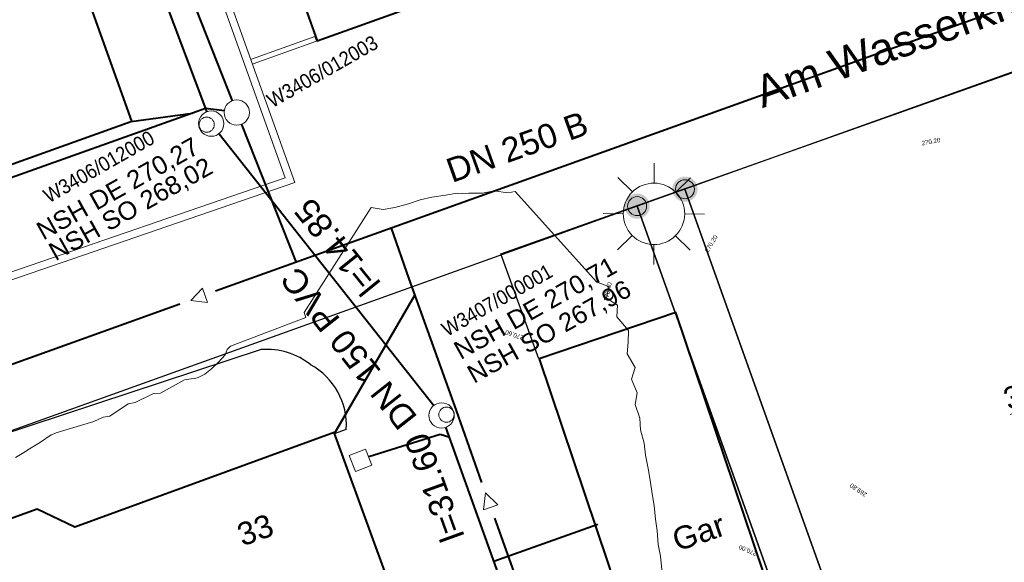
# Model space of a CAD drawing. Header units: millimetres. Extents: x 3402416 to 3403134, y 5267375 to 5268119.
# Tile 165 of 256: x 3402696 to 3402735, y 5267713 to 5267734. Entities that reach past the tile are written whole.
import ezdxf

# ---------------------------------------------------------------- set-up
doc = ezdxf.new("R2010")
doc.units = ezdxf.units.MM
doc.header["$MEASUREMENT"] = 0
doc.linetypes.add('100.5', pattern=[5.5, 3.9, -1.6])
for name, color, linetype, lineweight, true_color in [('ALKIS_Flurstuecksgrenze', 7, 'Continuous', 0, 0xffff80), ('ALKIS_Flurstuecksnummer', 7, 'Continuous', 0, 0xffff80), ('ALKIS_Gebaeude', 7, 'Continuous', 0, 0xcccccc), ('ALKIS_Grenzpunkte_abgemarkt', 7, 'Continuous', 0, 0xffff80), ('ALKIS_Grenzpunkte_endgueltig', 7, 'Continuous', 0, 0x73d156), ('ALKIS_Wege_Fbr_Straßennamen', 7, 'Continuous', 0, 0xcccccc), ('BetaPlan_RW_KW_Schachtnummer', 7, 'Continuous', 0, 0x0072ff), ('BetaPlan_SW_KW_Schachtnummer', 7, 'Continuous', 0, 0xa85100)]:
    doc.layers.add(name, color=color, linetype=linetype, lineweight=lineweight, true_color=true_color)
for name, color, linetype, lineweight in [('ALKIS_Hausnr_Gebaeudenutzung', 255, 'Continuous', 0), ('IVK_Fahrbahnrand', 7, 'Continuous', 0), ('IVK_Mauer', 7, 'Continuous', 0), ('IVK_NSH_Modell Umring Freiborderhoehung', 1, 'Continuous', 0), ('IVK_NSH_Modell Umring Werksareal', 7, 'Continuous', 0), ('IVK_Rahmen Stempel', 7, 'Continuous', 0), ('IVK_RW DN', 90, 'Continuous', 0), ('IVK_RW Fliessrichtungspfeil', 90, 'Continuous', 0), ('IVK_RW Kanal', 90, 'Continuous', 0), ('IVK_RW Schacht', 90, 'Continuous', 0), ('IVK_Strassenbeleuchtung', 7, 'Continuous', 0), ('IVK_SW DN', 20, 'Continuous', 0), ('IVK_SW Kanal', 20, 'Continuous', 0), ('IVK_SW Schacht', 20, 'Continuous', 0), ('IVK_SW Schachtanschrieb-Hoehen_NSH', 20, 'Continuous', 0), ('LGL_NSH_Beschriftung_Hoehenlinien_2015', 7, 'Continuous', 0), ('LGL_NSH_Zwischenhoehenlinie_2015', 7, 'Continuous', 0)]:
    doc.layers.add(name, color=color, linetype=linetype, lineweight=lineweight)
doc.styles.add('Arial', font='arial.ttf')
doc.styles.add('Gebaeudefunktion (nur BW)', font='arial.ttf')
doc.styles.add('Name-Bauwerken u. Einrichtungen-F10', font='arial.ttf')
doc.styles.get("Standard").update_dxf_attribs({"font": 'txt.shx'})
doc.styles.add('Style-@Arial Unicode MS', font='ARIALUNI.TTF')
doc.styles.add('Style-arial', font='arial.ttf')
doc.styles.add('Textart 0', font='arial.ttf')

# ---------------------------------------------------------------- blocks, each defined once
blk = doc.blocks.new('LAMPE0')
at = {"color": 0, "linetype": 'ByBlock', "lineweight": -2}
for p, q in [((1e-05, 0.00267), (2e-05, 0.00445)), ((-0.0019, 0.00192), (-0.00317, 0.0032)), ((0.00192, 0.0019), (0.0032, 0.00317)), ((-0.00267, 1e-05), (-0.00445, 2e-05)), ((0.00267, -1e-05), (0.00445, -2e-05)), ((-0.00192, -0.0019), (-0.0032, -0.00317)), ((0.0019, -0.00192), (0.00317, -0.0032)), ((-1e-05, -0.00267), (-2e-05, -0.00445))]:
    blk.add_line(p, q, dxfattribs=at)
for start, end in [(44.74282500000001, 134.742825), (134.742825, 224.742825), (314.742825, 44.74282500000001), (224.742825, 314.742825)]:
    blk.add_arc((0, 0), 0.0027, start, end, dxfattribs=at)
blk = doc.blocks.new('VA03A')
at = {"linetype": 'Continuous', "lineweight": 13}
h = blk.add_hatch(color=7, dxfattribs=at)
edge = h.paths.add_edge_path(flags=0)
edge.add_arc((0, 0), 0.05, 0, 360)
blk = doc.blocks.new('Grenzpunkt mit Abmarkung')
at = {"color": 0}
blk.add_circle((0, 0), 0.05, dxfattribs=at)
blk = doc.blocks.new('FLIESS')
at = {"layer": 'IVK_RW Fliessrichtungspfeil', "color": 7, "linetype": 'Continuous', "lineweight": 13}
for p, q in [((-0.002001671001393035, -0.002002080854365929), (-0.002002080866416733, 0.002001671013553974)), ((-0.002002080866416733, 0.002001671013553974), (0.002001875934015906, 2.049446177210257e-07)), ((0.002001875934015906, 2.049446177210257e-07), (-0.002001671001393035, -0.002002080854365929))]:
    blk.add_line(p, q, dxfattribs=at)
blk = doc.blocks.new('STEIN')
at = {"color": 0, "linetype": 'ByBlock', "lineweight": -2}
for start, end in [(90, 180), (0, 90), (180, 270), (270, 0)]:
    blk.add_arc((0, 0), 0.00501, start, end, dxfattribs=at)

msp = doc.modelspace()

# ---------------------------------------------------------------- linework, layer by layer
at = {"layer": 'ALKIS_Flurstuecksgrenze', "color": 7, "linetype": 'Continuous', "lineweight": 30, "flags": 128}
for points in [[(3402720.655, 5267726.844), (3402731.450000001, 5267696.62), (3402732.140000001, 5267694.7), (3402736.422, 5267697.291), (3402756.379000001, 5267667.929), (3402758.05, 5267669.03), (3402743.475000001, 5267690.468), (3402751.778, 5267696.562), (3402759.821, 5267702.455), (3402768.005, 5267708.438), (3402776.039, 5267714.331), (3402784.263, 5267720.354), (3402777.470000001, 5267729.388), (3402768.305000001, 5267723.175), (3402759.402, 5267717.111), (3402750.348000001, 5267710.968), (3402732.73, 5267698.992), (3402722.546000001, 5267727.514)], [(3402720.655, 5267726.844), (3402686.160000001, 5267714.458), (3402696.925, 5267684.324), (3402721.876000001, 5267693.208), (3402731.450000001, 5267696.62)]]:
    msp.add_lwpolyline(points, close=True, dxfattribs=at)
at = {"layer": 'ALKIS_Flurstuecksgrenze', "color": 7, "linetype": 'Continuous', "lineweight": 30}
msp.add_3dface([(3402722.546000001, 5267727.514), (3402732.73, 5267698.992), (3402750.348000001, 5267710.968), (3402738.873000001, 5267733.358)], dxfattribs=at)
at = {"layer": 'ALKIS_Gebaeude', "color": 7, "linetype": 'Continuous', "lineweight": 40, "flags": 128}
msp.add_lwpolyline([(3402700.816000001, 5267699.071), (3402700.106000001, 5267697.57), (3402700.666000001, 5267696.009), (3402702.157000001, 5267695.299), (3402703.728000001, 5267695.839), (3402704.468, 5267697.34), (3402711.601, 5267699.861), (3402711.981000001, 5267698.821), (3402715.203000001, 5267699.991), (3402708.680000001, 5267717.889), (3402698.415000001, 5267714.148), (3402696.925, 5267714.858), (3402695.354, 5267714.298), (3402694.664, 5267712.787), (3402695.214000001, 5267711.226), (3402696.695, 5267710.526)], close=True, dxfattribs=at)
at = {"layer": 'ALKIS_Gebaeude', "color": 7, "linetype": 'Continuous', "lineweight": 40}
for points in [[(3402700.676, 5267730.205), (3402691.572000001, 5267755.646), (3402681.768000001, 5267752.145), (3402690.882000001, 5267726.693)], [(3402726.808000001, 5267740.12), (3402724.887000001, 5267745.482), (3402706.089000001, 5267738.749), (3402708.009000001, 5267733.376)], [(3402716.783, 5267720.811), (3402722.186000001, 5267704.744), (3402727.598000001, 5267706.565), (3402722.186000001, 5267722.632)]]:
    msp.add_3dface(points, dxfattribs=at)
at = {"layer": 'IVK_Fahrbahnrand', "color": 7, "linetype": 'Continuous', "lineweight": 30}
for p, q in [((3402715.26, 5267724.96), (3402738.850000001, 5267733.32)), ((3402716.77, 5267720.81), (3402715.26, 5267724.96)), ((3402705.790000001, 5267721.18), (3402690.830000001, 5267716.24)), ((3402708.69, 5267717.85), (3402709.160000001, 5267718.02))]:
    msp.add_line(p, q, dxfattribs=at)
for centre, start, end in [((3402706.02, 5267718.45), 50.64821944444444, 94.81526944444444), ((3402706.430000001, 5267718.18), 356.68665, 61.19478888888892)]:
    msp.add_arc(centre, 2.73, start, end, dxfattribs=at)
at = {"layer": 'IVK_Mauer', "color": 7, "linetype": 'Continuous', "lineweight": 13}
for p, q in [((3402696.46, 5267756.69), (3402706.740000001, 5267727.97)), ((3402696.700000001, 5267756.91), (3402707.120000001, 5267727.78)), ((3402705.4, 5267732.66), (3402707.910000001, 5267733.56)), ((3402707.98, 5267733.37), (3402705.470000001, 5267732.47)), ((3402707.910000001, 5267733.56), (3402707.98, 5267733.37)), ((3402706.740000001, 5267727.97), (3402686.34, 5267720.94)), ((3402707.120000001, 5267727.78), (3402686.370000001, 5267720.64))]:
    msp.add_line(p, q, dxfattribs=at)
at = {"layer": 'IVK_NSH_Modell Umring Freiborderhoehung', "color": 6, "linetype": '100.5', "ltscale": 10, "true_color": 0xe202f2}
msp.add_open_spline([(3402973.402, 5267889.37, 266.63), (3402971.259000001, 5267898.655, 266.884), (3402973.221, 5267899.259, 266.92), (3402979.065, 5267899.964, 266.983), (3402987.632000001, 5267901.332, 266.645), (3402996.574, 5267901.247, 267.164), (3402999.854, 5267900.751, 267.116), (3403001.073, 5267899.555, 266.771), (3403007.491, 5267887.112, 261.1240000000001), (3403008.555000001, 5267857.094, 261.209), (3403007.359000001, 5267813.886, 261.074), (3403006.127, 5267770.161, 261.248), (3402999.63, 5267722.447, 261.063), (3402990.96, 5267699.646, 261.254), (3402984.157000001, 5267681.314, 261.31), (3402973.541000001, 5267656.946, 261.224), (3402953.577000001, 5267621.061, 261.098), (3402931.148000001, 5267593.163, 261.279), (3402926.345000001, 5267588.179, 261.563), (3402925.493, 5267583.399, 261.5110000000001), (3402911.549000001, 5267570.877, 261.576), (3402911.412, 5267570.875, 261.58), (3402911.339000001, 5267570.85, 262.251), (3402902.615000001, 5267562.888, 262.266), (3402892.302000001, 5267554.41, 262.276), (3402881.339000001, 5267546.676, 262.302), (3402874.151000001, 5267542.111, 262.268), (3402866.574, 5267537.704, 262.28), (3402866.402, 5267538.022, 262.27), (3402865.737000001, 5267539.264, 262.279), (3402868.892, 5267541.002, 262.274), (3402868.752, 5267541.251, 262.276), (3402868.744, 5267541.273, 262.225), (3402864.707, 5267548.554, 262.213), (3402862.826, 5267549.046, 262.204), (3402861.239000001, 5267548.161, 262.217), (3402861.219000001, 5267548.172, 262.174), (3402860.109000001, 5267550.144, 262.171), (3402860.127, 5267550.151, 262.401), (3402859.981000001, 5267550.413, 262.4), (3402859.545, 5267550.177, 262.402), (3402857.42, 5267547.064, 262.409), (3402861.361, 5267539.982, 262.423), (3402857.268000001, 5267537.712, 262.414), (3402857.595000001, 5267537.1, 262.401), (3402855.077000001, 5267535.648, 262.413), (3402855.391, 5267535.133, 262.415), (3402847.117000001, 5267530.472, 262.423), (3402844.698, 5267529.084, 262.42), (3402844.686000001, 5267529.154, 262.243), (3402841.189, 5267535.306, 262.197), (3402834.324, 5267531.517, 262.1960000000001), (3402825.188000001, 5267526.398, 262.199), (3402816.640000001, 5267521.633, 262.187), (3402807.825000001, 5267516.664, 262.189), (3402799.117000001, 5267511.766, 262.187), (3402790.161, 5267506.762, 262.187), (3402785.002, 5267503.849, 262.181), (3402780.631000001, 5267501.338, 262.252), (3402779.518000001, 5267503.255, 262.252), (3402779.51, 5267503.225, 261.302), (3402771.145, 5267498.561, 261.306), (3402762.032000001, 5267493.996, 261.293), (3402753.326, 5267489.085, 261.279), (3402744.624, 5267484.192, 261.304), (3402737.594000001, 5267477.268, 261.295), (3402739.756000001, 5267473.33, 261.2970000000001), (3402739.329, 5267473.086, 261.293), (3402740.745000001, 5267471.036, 261.302), (3402742.522, 5267468.178, 261.301), (3402737.854, 5267465.502, 261.276), (3402736.075000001, 5267464.499, 261.3090000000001), (3402734.307, 5267463.533, 261.292), (3402734.274000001, 5267463.516, 262.291), (3402732.350000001, 5267462.487, 262.274), (3402724.718, 5267458.614, 262.463), (3402722.217000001, 5267454.994, 262.478), (3402722.175, 5267455, 262.6070000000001), (3402720.67, 5267453.302, 262.568), (3402719.337, 5267455.763, 262.5710000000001), (3402719.314, 5267455.757, 262.497), (3402715.054, 5267453.445, 262.491), (3402712.311000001, 5267452.143, 258.2440000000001), (3402707.951, 5267450.18, 258.263), (3402703.588, 5267448.754, 258.252), (3402699.675, 5267457.066, 258.28), (3402695.118, 5267469.736, 258.679), (3402692.195, 5267479.923, 258.969), (3402702.031, 5267485.048, 259.195), (3402707.857, 5267488.496, 259.373), (3402715.117000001, 5267492.487, 259.098), (3402719.239000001, 5267494.954, 259.258), (3402721.036, 5267494.67, 259.279), (3402723.049000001, 5267491.187, 262.242), (3402725.561000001, 5267486.822, 262.264), (3402729.362000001, 5267488.733, 262.271), (3402737.009000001, 5267493.102, 262.276), (3402745.765000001, 5267498.005, 262.28), (3402754.496, 5267502.989, 262.292), (3402763.191000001, 5267507.689, 262.2730000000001), (3402771.922, 5267512.655, 262.276), (3402774.429, 5267514.204, 262.227), (3402783.438000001, 5267519.244, 262.226), (3402792.034, 5267524.084, 262.23), (3402800.847000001, 5267529.005, 262.2200000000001), (3402809.211000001, 5267533.706, 262.217), (3402818.25, 5267538.767, 262.216), (3402826.523000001, 5267543.492, 262.222), (3402838.805000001, 5267550.458, 262.215), (3402835.571, 5267556.173, 262.289), (3402836.864000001, 5267556.946, 262.342), (3402832.914, 5267564.026, 262.3330000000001), (3402828.391, 5267572.116, 262.301), (3402828.714000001, 5267572.295, 262.2970000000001), (3402828.751000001, 5267572.324, 262.218), (3402831.204, 5267573.654, 262.187), (3402830.856000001, 5267577.123, 262.171), (3402838.132000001, 5267575.061, 262.179), (3402857.727, 5267580.016, 262.296), (3402858.743, 5267586.148, 262.343), (3402856.571, 5267590.239, 262.325), (3402872.490000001, 5267592.439, 262.352), (3402877.389, 5267594.62, 262.202), (3402881.373000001, 5267600.75, 262.129), (3402885.875, 5267603.453, 262.135), (3402897.38, 5267602.371, 262.069), (3402906.697000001, 5267606.506, 262.0950000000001), (3402914.635, 5267612.832, 262.118), (3402919.801, 5267617.02, 262.213), (3402922.673, 5267622.771, 262.143), (3402927.52, 5267629.693, 262.2080000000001), (3402932.198, 5267635.327, 262.186), (3402941.376000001, 5267637.011, 262.09), (3402947.200000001, 5267645.566, 262.07), (3402949.802000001, 5267656.334, 262.328), (3402957.649000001, 5267672.321, 262.37), (3402963.36, 5267678.252, 262.337), (3402968.961000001, 5267685.849, 262.32), (3402968.435000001, 5267695.836, 262.336), (3402971.662, 5267699.315, 262.308), (3402983.328000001, 5267726.695, 262.51), (3402987.168000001, 5267750.814, 262.971), (3402988.274000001, 5267771.277, 263.412), (3402989.890000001, 5267792.909, 264.016), (3402990.532000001, 5267812.395, 264.397), (3402986.982, 5267832.181, 264.939), (3402981.541000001, 5267853.095, 265.631), (3402977.157000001, 5267872.138, 266.165), (3402973.402, 5267889.37, 266.63)], degree=1, dxfattribs=at)
at = {"layer": 'IVK_Rahmen Stempel', "color": 7, "linetype": 'Continuous', "lineweight": 30}
msp.add_3dface([(3402461.796628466, 5267374.849302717), (3403134.296628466, 5267374.849302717), (3403134.296628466, 5268117.349302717), (3402461.796628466, 5268117.349302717)], dxfattribs=at)
msp.add_3dface([(3402461.796628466, 5267374.849302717), (3403134.296628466, 5267374.849302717), (3403134.296628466, 5268117.349302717), (3402461.796628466, 5268117.349302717)], dxfattribs=at)
at = {"layer": 'IVK_RW Kanal', "linetype": 'Continuous', "lineweight": 40}
for p, q in [((3402699.944000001, 5267742.917), (3402704.644, 5267731.007)), ((3402735.754000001, 5267734.877), (3402703.984000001, 5267723.477)), ((3402703.594000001, 5267730.707), (3402703.074, 5267730.527)), ((3402704.334, 5267730.607), (3402703.594000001, 5267730.707)), ((3402703.074, 5267730.527), (3402690.164, 5267725.927)), ((3402700.654000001, 5267730.197), (3402703.074, 5267730.527)), ((3402705.014, 5267730.077), (3402707.166000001, 5267724.619)), ((3402710.924000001, 5267725.967), (3402711.634000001, 5267723.967)), ((3402711.634000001, 5267723.967), (3402713.494, 5267718.767)), ((3402708.694000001, 5267717.847), (3402711.864000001, 5267723.327)), ((3402702.574, 5267722.967), (3402682.294000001, 5267715.687)), ((3402713.494, 5267718.767), (3402714.504000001, 5267715.917)), ((3402715.014, 5267714.507), (3402716.104, 5267711.447))]:
    msp.add_line(p, q, dxfattribs=at)
at = {"layer": 'IVK_SW Kanal', "linetype": 'Continuous', "lineweight": 40}
for p, q in [((3402699.114000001, 5267742.537), (3402703.644, 5267730.567)), ((3402704.124, 5267729.707), (3402712.614000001, 5267718.957)), ((3402716.494, 5267708.607), (3402713.094000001, 5267718.097)), ((3402712.864000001, 5267717.817), (3402710.044000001, 5267716.927)), ((3402713.244, 5267717.687), (3402712.864000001, 5267717.817)), ((3402714.994, 5267712.797), (3402719.104, 5267714.267))]:
    msp.add_line(p, q, dxfattribs=at)
at = {"layer": 'IVK_SW Schacht', "linetype": 'Continuous', "lineweight": 13}
for p, q in [((3402709.264, 5267716.987), (3402709.914, 5267717.237)), ((3402709.514, 5267716.347), (3402709.264, 5267716.987)), ((3402709.914, 5267717.237), (3402710.164, 5267716.597)), ((3402710.164, 5267716.597), (3402709.514, 5267716.347))]:
    msp.add_line(p, q, dxfattribs=at)
at = {"layer": 'LGL_NSH_Zwischenhoehenlinie_2015', "color": 190, "linetype": 'Continuous', "lineweight": 13, "true_color": 0x9002f5, "elevation": 270.4, "flags": 128}
msp.add_lwpolyline([(3402721.637000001, 5267712.464000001), (3402721.578000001, 5267713), (3402721.492000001, 5267713.464000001), (3402721.453000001, 5267714), (3402721.379000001, 5267714.464000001), (3402721.332, 5267715), (3402721.251000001, 5267715.464000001), (3402721.165000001, 5267716), (3402721.097000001, 5267716.464000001), (3402720.988, 5267717), (3402720.934, 5267717.464000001), (3402720.790000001, 5267718), (3402720.76, 5267718.464000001), (3402720.582, 5267719), (3402720.652, 5267719.464000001), (3402720.432, 5267720), (3402720.573, 5267720.464000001), (3402720.259000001, 5267721), (3402720.300000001, 5267721.464000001), (3402720.313000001, 5267721.928), (3402719.858, 5267722.464000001), (3402719.873000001, 5267722.928), (3402719.444000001, 5267723.207000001), (3402719.542, 5267723.671), (3402719.058000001, 5267723.836), (3402715.832, 5267727.427), (3402715.536, 5267727.367000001), (3402715, 5267727.454), (3402714.536, 5267727.351), (3402714, 5267727.351), (3402713.768000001, 5267727.347), (3402713.536, 5267727.351), (3402713.072000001, 5267727.274), (3402712.536, 5267727.196000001), (3402712.072000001, 5267727.093), (3402711.608, 5267726.938), (3402711.072000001, 5267726.793), (3402710.608, 5267726.715), (3402710.144, 5267726.793), (3402707.487000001, 5267722.632), (3402707.551, 5267722.445), (3402704.574, 5267721.306), (3402704.445000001, 5267721.179), (3402704.364000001, 5267720.962), (3402704.096, 5267720.672), (3402703.828000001, 5267720.407000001), (3402703.560000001, 5267720.2), (3402703.292, 5267720.067), (3402703.161, 5267720.028), (3402703.024000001, 5267720.009), (3402702.756000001, 5267719.975000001), (3402701.804, 5267719.448), (3402701.536, 5267719.431), (3402700.804, 5267719.077), (3402700.536, 5267719.026), (3402699.804, 5267718.534), (3402699.536, 5267718.493000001), (3402699.174000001, 5267718.322000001), (3402697.722000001, 5267717.897), (3402697.488, 5267717.795), (3402697.024000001, 5267717.483), (3402696.560000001, 5267717.203000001), (3402696.536, 5267717.184), (3402696.072000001, 5267716.903)], dxfattribs=at)

# ---------------------------------------------------------------- block references
at = {"layer": 'ALKIS_Grenzpunkte_abgemarkt', "color": 7, "xscale": 7.5, "yscale": 7.5, "zscale": 7.5}
for p in [(3402722.546000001, 5267727.514), (3402720.655, 5267726.844)]:
    msp.add_blockref('Grenzpunkt mit Abmarkung', p, dxfattribs=at)
at = {"layer": 'ALKIS_Grenzpunkte_endgueltig', "color": 254, "ltscale": 0.5, "true_color": 0xbfffbf, "xscale": 10, "yscale": 10, "zscale": 10}
for p in [(3402722.546000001, 5267727.514), (3402720.655, 5267726.844)]:
    msp.add_blockref('VA03A', p, dxfattribs=at)
at = {"layer": 'IVK_RW Fliessrichtungspfeil', "linetype": 'Continuous', "lineweight": 13}
for p, xscale, yscale, rotation in [((3402703.284, 5267723.217), 150.0002573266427, 150.0002573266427, 199.6497560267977), ((3402714.764, 5267715.217), 150.0001635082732, 150.0001635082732, 109.6586458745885)]:
    msp.add_blockref('FLIESS', p, dxfattribs=dict(at, xscale=xscale, yscale=yscale, rotation=rotation))
at = {"layer": 'IVK_RW Schacht', "linetype": 'Continuous', "lineweight": 13, "xscale": 100, "yscale": 100, "zscale": 100, "rotation": 359.9919}
msp.add_blockref('STEIN', (3402704.824, 5267730.547), dxfattribs=at)
at = {"layer": 'IVK_Strassenbeleuchtung', "color": 7, "linetype": 'Continuous', "lineweight": 13, "xscale": 450.0000000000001, "yscale": 450.0000000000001, "zscale": 100, "rotation": 359.9919}
msp.add_blockref('LAMPE0', (3402721.32, 5267726.54), dxfattribs=at)
at = {"layer": 'IVK_SW Schacht', "linetype": 'Continuous', "lineweight": 13, "zscale": 100, "rotation": 359.9919}
for p, xscale, yscale in [((3402703.814, 5267730.107), 100, 100), ((3402703.634000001, 5267730.067), 59.99999999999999, 59.99999999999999), ((3402712.924000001, 5267718.567), 100, 100), ((3402713.114000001, 5267718.597), 59.99999999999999, 59.99999999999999)]:
    msp.add_blockref('STEIN', p, dxfattribs=dict(at, xscale=xscale, yscale=yscale))

# ---------------------------------------------------------------- texts
at = {"layer": 'ALKIS_Flurstuecksnummer', "color": 7, "linetype": 'Continuous', "insert": (3402735.401000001, 5267718.601), "char_height": 1.25, "attachment_point": 4, "rotation": 19.811811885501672, "line_spacing_factor": 0.5}
msp.add_mtext('{\\f@Arial Unicode MS|b0|i0|c00|p39;\\H0.7x;\\S3406/4;}', dxfattribs=at)
at = {"layer": 'ALKIS_Hausnr_Gebaeudenutzung', "color": 7, "linetype": 'Continuous', "insert": (3402704.898000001, 5267713.797), "char_height": 0.9, "attachment_point": 4, "rotation": 19.811811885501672, "line_spacing_factor": 0.5}
msp.add_mtext('\\f@Arial Unicode MS|b0|i0|c00|p39;33', dxfattribs=at)
at = {"layer": 'ALKIS_Hausnr_Gebaeudenutzung', "color": 7, "linetype": 'Continuous', "insert": (3402722.096, 5267713.598), "char_height": 0.8999999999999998, "attachment_point": 4, "rotation": 18.906060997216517, "line_spacing_factor": 0.5, "style": 'Gebaeudefunktion (nur BW)'}
msp.add_mtext('\\f@Arial Unicode MS|b0|i0|c00|p39;Gar', dxfattribs=at)
at = {"layer": 'ALKIS_Wege_Fbr_Straßennamen', "color": 7, "linetype": 'Continuous', "insert": (3402725.397, 5267731.296), "char_height": 1.25, "attachment_point": 4, "rotation": 19.811811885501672, "line_spacing_factor": 0.5, "style": 'Name-Bauwerken u. Einrichtungen-F10'}
msp.add_mtext('\\f@Arial Unicode MS|b0|i0|c00|p39;Am Wasserkraftwerk', dxfattribs=at)
at = {"layer": 'BetaPlan_RW_KW_Schachtnummer', "linetype": 'Continuous', "insert": (3402705.949175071, 5267731.212474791), "char_height": 0.5720000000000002, "attachment_point": 1, "rotation": 29.69410707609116, "line_spacing_factor": 0.69, "style": 'Arial'}
msp.add_mtext('\\H1x;\\W0.9;W3406/012003', dxfattribs=at)
at = {"layer": 'BetaPlan_SW_KW_Schachtnummer', "linetype": 'Continuous', "attachment_point": 1, "line_spacing_factor": 0.69, "style": 'Arial'}
for s, insert, char_height, rotation in [('\\H1x;\\W0.9;W3406/012000', (3402697.110509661, 5267727.444607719), 0.5720000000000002, 29.704835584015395), ('\\H1x;\\W0.9;W3407/000001', (3402712.854683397, 5267722.161569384), 0.572, 29.763409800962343)]:
    msp.add_mtext(s, dxfattribs=dict(at, insert=insert, char_height=char_height, rotation=rotation))
at = {"layer": 'IVK_RW DN', "linetype": 'Continuous', "lineweight": 13, "style": 'Style-arial'}
msp.add_text('DN 250 B', height=0.9599999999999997, rotation=19.737, dxfattribs=at).set_placement((3402713.334, 5267727.757))
at = {"layer": 'IVK_SW DN', "linetype": 'Continuous', "lineweight": 13, "style": 'Style-arial'}
for s, rotation, p in [('l=14.85', 128.943, (3402710.564, 5267723.797)), ('DN 150 PVC', 128.295, (3402712.004000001, 5267718.497)), ('l=31.60', 109.863, (3402713.844000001, 5267713.787))]:
    msp.add_text(s, height=0.9600000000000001, rotation=rotation, dxfattribs=at).set_placement(p)
at = {"layer": 'IVK_SW Schachtanschrieb-Hoehen_NSH', "linetype": 'Continuous', "lineweight": 106, "char_height": 0.7200000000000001, "attachment_point": 7, "rotation": 29.26552540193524, "line_spacing_factor": 0.6, "style": 'Style-@Arial Unicode MS'}
for s, insert in [('NSH D\\fArial Unicode MS|b0|i0|c00|p39;E 270,27', (3402697.239063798, 5267725.363403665)), ('NSH SO \\fArial Unicode MS|b0|i0|c00|p39;268,02', (3402697.718716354, 5267724.541671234)), ('NSH DE \\fArial Unicode MS|b0|i0|c00|p39;270,71', (3402713.741325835, 5267720.637632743)), ('NSH SO \\fArial Unicode MS|b0|i0|c00|p39;267,96', (3402714.267325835, 5267719.694632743))]:
    msp.add_mtext(s, dxfattribs=dict(at, insert=insert))
at = {"layer": 'LGL_NSH_Beschriftung_Hoehenlinien_2015', "color": 7, "linetype": 'Continuous', "char_height": 0.175, "attachment_point": 5, "line_spacing_factor": 0.69, "style": 'Textart 0'}
for s, insert, rotation in [('\\f@Arial Unicode MS|b0|i0|c00|p39;270.20', (3402732.275, 5267729.397, 270.2), 10.837910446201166), ('\\f@Arial Unicode MS|b0|i0|c00|p39;270.20', (3402723.583000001, 5267725.361, 270.2), 58.91827016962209), ('\\f@Arial Unicode MS|b0|i0|c00|p39;270.40', (3402719.499, 5267723.465, 270.4), 78.10543700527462), ('\\f@Arial Unicode MS|b0|i0|c00|p39;270.60', (3402715.8, 5267721.747, 270.6), 161.16666722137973), ('\\f@Arial Unicode MS|b0|i0|c00|p39;269.80', (3402729.399000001, 5267715.617, 269.8), 146.00796028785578), ('\\f@Arial Unicode MS|b0|i0|c00|p39;270.00', (3402725.029000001, 5267713.228, 270), 156.7938854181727)]:
    msp.add_mtext(s, dxfattribs=dict(at, insert=insert, rotation=rotation))

# ---------------------------------------------------------------- meshes
at = {"layer": 'IVK_NSH_Modell Umring Werksareal', "color": 6, "linetype": 'Continuous', "lineweight": 13, "true_color": 0xe202f2}
mesh = msp.add_polyface(dxfattribs=at)
corners = [(3402762.413000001, 5267617.541, 261.278), (3402759.973000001, 5267620.657, 261.3210000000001), (3402762.177000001, 5267621.875, 261.324), (3402764.78, 5267623.361, 262), (3402765.029410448, 5267623.509747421, 262.0470000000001), (3402765.132000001, 5267623.572, 262.0470000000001), (3402765.126000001, 5267623.597, 262.033), (3402765.0549287, 5267623.740348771, 262.033), (3402768.144933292, 5267625.272348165, 262.0697843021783), (3402768.79351321, 5267625.574502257, 262.0876161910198), (3402769.348859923, 5267625.823990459, 262.1026734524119), (3402769.805327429, 5267626.022788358, 262.1149062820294), (3402770.716415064, 5267626.402983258, 262.1389425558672), (3402771.819870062, 5267626.834513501, 262.1673914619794), (3402772.643791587, 5267627.136559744, 262.1881719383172), (3402773.392694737, 5267627.396470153, 262.2067253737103), (3402774.278325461, 5267627.686181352, 262.2282620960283), (3402775.264648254, 5267627.986734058, 262.2517416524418), (3402776.490286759, 5267628.328418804, 262.2801904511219), (3402777.367551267, 5267628.551749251, 262.3000669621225), (3402778.203772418, 5267628.748403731, 262.3186421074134), (3402779.377579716, 5267629.037662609, 262.3417897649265), (3402780.663048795, 5267629.298674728, 262.3647404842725), (3402781.904254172, 5267629.496754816, 262.3846010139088), (3402782.986919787, 5267629.627089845, 262.4001151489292), (3402783.935152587, 5267629.709184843, 262.412336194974), (3402788.698, 5267633.196, 262.6240000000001), (3402790.747, 5267634.336, 262.752), (3402793.374, 5267635.652, 262.802), (3402793.395, 5267635.647, 262.96), (3402794.703000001, 5267636.415, 262.967), (3402794.720000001, 5267636.421, 262.806), (3402806.142, 5267642.755, 262.826), (3402817.078000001, 5267648.877, 262.811), (3402816.569839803, 5267649.885429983, 262.825), (3402816.501000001, 5267650.014, 262.825), (3402816.42823251, 5267650.149905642, 262.825), (3402816.414, 5267650.199, 262.816), (3402816.391, 5267650.212, 263.018), (3402816.433000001, 5267650.577, 263.015), (3402822.76, 5267654.114, 262.939), (3402822.933000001, 5267653.871, 262.926), (3402822.935000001, 5267653.87, 262.713), (3402822.957194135, 5267653.840188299, 262.7060553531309), (3402829.20023251, 5267657.316905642, 262.5830000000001), (3402837.419799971, 5267661.927231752, 262.496), (3402837.860592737, 5267662.163243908, 262.496), (3402846.521315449, 5267667.00575074, 262.431), (3402857.556799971, 5267673.173231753, 262.3860000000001), (3402857.997592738, 5267673.409243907, 262.3860000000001), (3402859.986688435, 5267674.537583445, 262.362), (3402860.345000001, 5267674.811, 262.382), (3402860.715688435, 5267674.931583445, 262.3690000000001), (3402865.548688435, 5267677.641583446, 262.397), (3402872.214688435, 5267681.350583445, 262.45), (3402873.352, 5267681.721, 262.453), (3402873.35804099, 5267681.726235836, 262.5350398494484), (3402873.319000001, 5267681.796, 262.538), (3402877.616, 5267684.201, 262.53), (3402877.128, 5267685.073, 262.567), (3402877.197808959, 5267685.112072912, 262.5668700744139), (3402877.215, 5267685.118, 262.463), (3402879.804, 5267686.592, 262.502), (3402879.805283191, 5267686.607772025, 262.5991441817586), (3402879.875, 5267686.647, 262.6), (3402880.375, 5267685.759, 262.572), (3402890.175, 5267691.248, 262.736), (3402896.57, 5267694.844, 262.77), (3402896.101, 5267695.662, 262.763), (3402896.17039458, 5267695.701794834, 262.7638737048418), (3402896.182, 5267695.701, 262.695), (3402900.121, 5267697.902, 262.702), (3402900.128771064, 5267697.911687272, 262.7608228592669), (3402900.199, 5267697.95, 262.7610000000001), (3402900.648000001, 5267697.127, 262.753), (3402911.965, 5267703.471, 262.783), (3402912.478319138, 5267703.768722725, 262.783331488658), (3402913.009833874, 5267704.056077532, 262.7830141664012), (3402913.421397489, 5267704.264604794, 262.7823271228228), (3402913.838610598, 5267704.464017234, 262.781252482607), (3402914.302670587, 5267704.672131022, 262.7796249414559), (3402914.761697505, 5267704.864263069, 262.7775817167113), (3402915.21099251, 5267705.039508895, 262.7751772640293), (3402915.746064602, 5267705.232166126, 262.7718071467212), (3402916.23042726, 5267705.391939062, 262.7682946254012), (3402916.756000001, 5267705.55, 262.764), (3402915.717000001, 5267707.4, 262.784), (3402915.786752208, 5267707.439174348, 262.784), (3402915.806, 5267707.437, 262.71), (3402917.475000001, 5267707.838, 262.71), (3402917.476708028, 5267707.856802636, 262.791), (3402917.547, 5267707.895, 262.791), (3402921.478000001, 5267708.959, 262.843), (3402925.066000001, 5267711.336, 262.609), (3402928.563000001, 5267714.988, 262.447), (3402930.258, 5267713.998, 262.471), (3402933.77, 5267719.117, 262.526), (3402939.731000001, 5267728.616, 262.4340000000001), (3402943.002, 5267734.06, 262.485), (3402944.737000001, 5267732.963, 262.4480000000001), (3402944.56261715, 5267732.73550547, 262.4501300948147), (3402944.428572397, 5267732.510207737, 262.451570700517), (3402944.325978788, 5267732.285231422, 262.4524682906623), (3402944.247199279, 5267732.048917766, 262.4529095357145), (3402944.185467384, 5267731.749248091, 262.4528085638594), (3402944.163318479, 5267731.439646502, 262.451983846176), (3402944.177294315, 5267731.172078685, 262.4506979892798), (3402944.218017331, 5267730.924544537, 262.4490274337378), (3402944.296489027, 5267730.649393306, 262.4465958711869), (3402944.396693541, 5267730.408823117, 262.4439231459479), (3402944.513490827, 5267730.196155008, 262.4410721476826), (3402944.614308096, 5267730.046442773, 262.4387433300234), (3402944.748362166, 5267729.879635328, 262.4357726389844), (3402944.878, 5267729.744, 262.433), (3402950.928, 5267722.684, 262.415), (3402958.996, 5267713.311, 262.416), (3402966.464000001, 5267704.917, 262.3860000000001), (3402971.662, 5267699.315, 262.308), (3402968.435000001, 5267695.836, 262.336), (3402968.961000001, 5267685.849, 262.32), (3402963.36, 5267678.252, 262.337), (3402957.717000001, 5267672.338, 262.371), (3402957.649000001, 5267672.321, 262.37), (3402949.802000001, 5267656.334, 262.328), (3402947.200000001, 5267645.566, 262.07), (3402941.376000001, 5267637.011, 262.09), (3402932.198, 5267635.327, 262.186), (3402927.52, 5267629.693, 262.2080000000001), (3402922.673, 5267622.771, 262.143), (3402919.801, 5267617.02, 262.213), (3402914.635, 5267612.832, 262.118), (3402906.697000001, 5267606.506, 262.0950000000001), (3402897.38, 5267602.371, 262.069), (3402885.875, 5267603.453, 262.135), (3402881.373000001, 5267600.75, 262.129), (3402877.389, 5267594.62, 262.202), (3402872.490000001, 5267592.439, 262.352), (3402872.274000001, 5267592.322, 262.3439999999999), (3402856.571, 5267590.239, 262.325), (3402858.743, 5267586.148, 262.3430000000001), (3402857.727, 5267580.016, 262.296), (3402838.132000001, 5267575.061, 262.179), (3402830.856000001, 5267577.123, 262.171), (3402829.633, 5267576.445, 262.167), (3402829.616002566, 5267576.431442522, 262.1748916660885), (3402831.149626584, 5267573.632723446, 262.1948014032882), (3402831.204, 5267573.654, 262.187), (3402828.751000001, 5267572.324, 262.218), (3402828.714000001, 5267572.335, 262.318), (3402827.215, 5267575.032, 262.304), (3402827.205000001, 5267575.085, 262.204), (3402826.772, 5267574.84, 262.211), (3402826.277, 5267575.687, 262.206), (3402824.637000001, 5267577.461, 261.871), (3402822.453000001, 5267581.14, 261.849), (3402819.756000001, 5267585.581, 261.8860000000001), (3402815.675, 5267589.71, 261.794), (3402811.376000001, 5267593.551, 261.756), (3402803.071, 5267597.641, 261.6840000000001), (3402803.324, 5267598.152, 261.735), (3402799.313000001, 5267599.618, 261.701), (3402798.953000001, 5267598.711, 261.4580000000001), (3402796.779000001, 5267593.18, 257.866), (3402796.833000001, 5267591.462, 257.686), (3402792.991, 5267592.372, 257.596), (3402784.383, 5267593.048, 257.709), (3402775.595000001, 5267592.07, 257.662), (3402767.162, 5267590.358, 257.668), (3402758.663000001, 5267587.668, 257.631), (3402751.656, 5267584.674, 257.6480000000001), (3402744.349, 5267580.838, 257.597), (3402737.224, 5267576.928, 257.701), (3402729.299000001, 5267572.511, 257.661), (3402721.384000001, 5267568.088, 257.679), (3402712.401000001, 5267563.092, 257.637), (3402702.115000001, 5267557.288, 257.688), (3402701.344000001, 5267558.508, 257.897), (3402698.497, 5267563.37, 261.173), (3402697.075000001, 5267566.019, 261.314), (3402697.037217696, 5267566.089515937, 261.314), (3402697.032000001, 5267566.099, 261.213), (3402696.589000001, 5267566.226, 261.224), (3402694.023000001, 5267570.659, 261.281), (3402690.827000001, 5267576.175, 261.339), (3402688.221, 5267580.593, 261.381), (3402699.242000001, 5267586.694, 261.202), (3402706.637000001, 5267590.803, 261.304), (3402708.757000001, 5267587.494, 261.2730000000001), (3402708.762595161, 5267587.481178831, 261.3690000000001), (3402708.801, 5267587.411, 261.3690000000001), (3402712.25, 5267581.508, 261.195), (3402718.085, 5267584.805, 261.168), (3402718.966, 5267585.308, 261.175), (3402725.520626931, 5267589.032312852, 261.243), (3402725.576, 5267589.097, 261.243), (3402727.393000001, 5267590.316, 261.223), (3402727.461000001, 5267590.33, 261.229), (3402734.748000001, 5267594.569, 261.354), (3402738.837, 5267596.715, 261.433), (3402740.595000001, 5267597.66, 261.444), (3402742.138, 5267598.543, 261.4), (3402750.306, 5267603.054, 261.529), (3402751.21, 5267603.553, 261.522), (3402755.657000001, 5267606.04, 261.526), (3402760.137000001, 5267608.58, 261.536), (3402760.998000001, 5267609.069, 261.54), (3402765.605, 5267611.658, 261.691), (3402762.446, 5267617.468, 261.364), (3402762.415105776, 5267617.5363414, 261.364)]
mesh.append_faces([[corners[k] for k in face] for face in [(118, 116, 117), (73, 71, 72), (147, 145, 146), (152, 150, 151), (64, 62, 63), (100, 98, 99), (120, 118, 119), (122, 120, 121), (95, 93, 94), (91, 89, 90), (88, 86, 87), (77, 75, 76), (126, 124, 125), (70, 68, 69), (61, 59, 60), (58, 56, 57), (130, 128, 129), (55, 53, 54), (52, 50, 51), (133, 131, 132), (136, 134, 135), (138, 136, 137), (37, 35, 36), (31, 29, 30), (140, 138, 139), (29, 27, 28), (159, 157, 158), (164, 162, 163), (8, 6, 7), (2, 0, 1), (196, 194, 195), (187, 185, 186), (185, 183, 184), (176, 174, 175), (42, 40, 41), (182, 180, 181), (39, 37, 38)]], dxfattribs={"vtx0": -1, "color": 6})
mesh.append_faces([[corners[k] for k in face] for face in [(116, 95, 115), (114, 97, 113), (149, 144, 148), (153, 144, 152), (144, 153, 143), (62, 65, 61), (98, 105, 97), (113, 97, 112), (93, 122, 92), (92, 85, 91), (89, 85, 88), (85, 75, 84), (84, 75, 83), (83, 75, 82), (82, 75, 81), (81, 75, 80), (80, 75, 79), (79, 75, 78), (78, 75, 77), (75, 123, 74), (67, 126, 66), (66, 126, 65), (56, 58, 55), (53, 133, 52), (50, 133, 49), (49, 133, 48), (48, 133, 47), (47, 134, 46), (46, 134, 45), (45, 138, 44), (44, 138, 43), (35, 39, 34), (33, 157, 32), (157, 138, 156), (141, 138, 140), (32, 159, 31), (155, 142, 154), (27, 160, 26), (26, 160, 25), (25, 165, 24), (24, 165, 23), (22, 206, 21), (21, 206, 20), (20, 206, 19), (19, 206, 18), (18, 206, 17), (17, 206, 16), (16, 206, 15), (15, 206, 14), (14, 206, 13), (13, 206, 12), (12, 206, 11), (11, 206, 10), (10, 206, 9), (6, 8, 5), (9, 206, 8), (5, 207, 4), (4, 207, 3), (0, 3, 208), (206, 167, 205), (205, 167, 204), (204, 167, 203), (203, 168, 202), (202, 168, 201), (201, 169, 200), (200, 169, 199), (199, 170, 198), (198, 170, 197), (197, 171, 196), (193, 172, 192), (192, 172, 191), (191, 173, 190), (174, 190, 173), (180, 190, 179), (183, 185, 182), (179, 174, 178), (178, 174, 177), (177, 174, 176), (40, 42, 39)]], dxfattribs={"vtx0": -1, "vtx1": -1, "color": 6})
mesh.append_faces([[corners[k] for k in face] for face in [(116, 118, 95), (71, 74, 67), (150, 152, 144), (95, 118, 120), (95, 120, 122), (95, 122, 93), (92, 122, 85), (89, 91, 85), (85, 123, 75), (74, 123, 126), (67, 74, 126), (65, 127, 58), (58, 127, 55), (65, 58, 61), (55, 128, 130), (55, 130, 133), (53, 55, 133), (52, 133, 50), (45, 134, 138), (134, 136, 138), (43, 138, 33), (43, 34, 39), (35, 37, 39), (33, 138, 157), (155, 138, 142), (32, 157, 159), (31, 160, 29), (29, 160, 27), (25, 160, 165), (22, 165, 206), (5, 8, 206), (196, 171, 193), (185, 190, 182), (190, 174, 179), (190, 180, 182)]], dxfattribs={"vtx0": -1, "vtx1": -1, "vtx2": -1, "color": 6})
mesh.append_faces([[corners[k] for k in face] for face in [(115, 95, 96), (96, 114, 115), (114, 96, 97), (71, 73, 74), (145, 147, 148), (144, 149, 150), (148, 144, 145), (62, 64, 65), (98, 100, 101), (98, 101, 102), (98, 102, 103), (98, 103, 104), (98, 104, 105), (97, 105, 106), (97, 106, 107), (97, 107, 108), (97, 108, 109), (97, 109, 110), (97, 110, 111), (97, 111, 112), (85, 122, 123), (88, 85, 86), (126, 123, 124), (67, 70, 71), (70, 67, 68), (65, 126, 127), (61, 58, 59), (55, 127, 128), (133, 130, 131), (47, 133, 134), (43, 33, 34), (138, 155, 156), (138, 141, 142), (31, 159, 160), (153, 142, 143), (142, 153, 154), (165, 22, 23), (165, 160, 161), (164, 161, 162), (161, 164, 165), (5, 206, 207), (0, 2, 3), (3, 207, 208), (206, 165, 166), (206, 166, 167), (203, 167, 168), (201, 168, 169), (199, 169, 170), (197, 170, 171), (196, 193, 194), (193, 171, 172), (191, 172, 173), (185, 187, 188), (185, 188, 189), (185, 189, 190), (39, 42, 43)]], dxfattribs={"vtx0": -1, "vtx2": -1, "color": 6})

doc.saveas('drawing.dxf')
